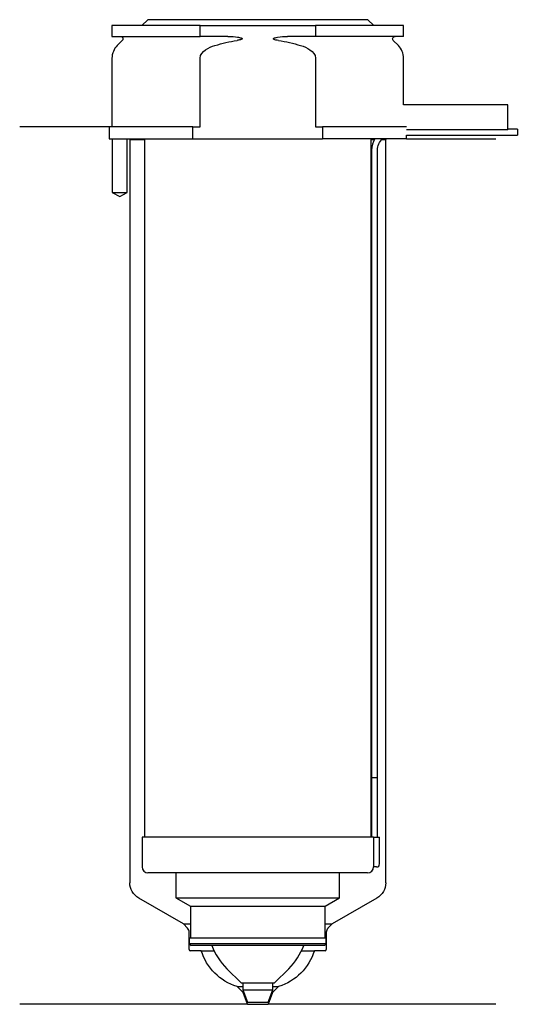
# Model space of a CAD drawing. Header units: inches. Extents: x 18 to 101, y 119 to 284.
import ezdxf

# ---------------------------------------------------------------- set-up
doc = ezdxf.new("R2010")
doc.units = ezdxf.units.IN
for name, color, linetype in [('201', 7, 'Continuous'), ('30', 7, 'Continuous'), ('32', 7, 'Continuous')]:
    doc.layers.add(name, color=color, linetype=linetype)

msp = doc.modelspace()

# ---------------------------------------------------------------- linework, layer by layer
at = {"layer": '201', "color": 113}
for p, q in [((32.53, 266.31), (17.53, 266.31)), ((32.53, 266.31), (32.53, 264.31)), ((33.08, 264.31), (33.08, 255.31)), ((35.58, 255.31), (35.58, 264.31)), ((35.93, 264.31), (36.03, 264.21)), ((36.03, 264.21), (36.03, 139.36)), ((36.03, 264.21), (38.48, 264.21)), ((76.58, 264.21), (77.12, 264.21)), ((78.39, 264.21), (79.03, 264.21)), ((79.03, 264.21), (79.13, 264.31)), ((79.03, 139.36), (79.03, 264.21)), ((82.53, 264.31), (97.53, 264.31)), ((33.08, 255.31), (34.33, 254.59)), ((34.33, 254.59), (35.58, 255.31)), ((45.02, 132.43), (37.53, 136.76)), ((77.53, 136.76), (70.03, 132.43)), ((45.73, 131.72), (45.02, 132.43)), ((45.02, 132.43), (46.22, 132.43)), ((68.83, 132.43), (70.03, 132.43)), ((70.03, 132.43), (69.32, 131.72)), ((46.02, 128.13), (46.02, 131.02)), ((69.03, 131.02), (69.03, 128.13)), ((48.03, 127.93), (46.22, 127.93)), ((48.03, 127.93), (50.19, 127.93)), ((64.86, 127.93), (67.03, 127.93)), ((68.83, 127.93), (67.03, 127.93)), ((55.05, 120.93), (54.05, 121.93)), ((54.05, 121.93), (55.03, 121.93)), ((55.05, 120.93), (55.19, 120.93)), ((55.78, 118.93), (55.05, 120.93)), ((60, 120.93), (59.28, 118.93)), ((59.86, 120.93), (60, 120.93)), ((61, 121.93), (60, 120.93)), ((60.03, 121.93), (61, 121.93)), ((55.78, 118.93), (17.53, 118.93)), ((55.78, 118.93), (59.28, 118.93)), ((97.53, 118.93), (59.28, 118.93))]:
    msp.add_line(p, q, dxfattribs=at)
at = {"layer": '201', "color": 113, "extrusion": (0, 0, -1)}
for centre, radius, start, end in [((-39.03, 139.36), 3, 300, 360), ((-76.03, 139.36), 3, 180, 240), ((-56.64, 130.55), 9, 286.713, 343.0767), ((-58.42, 130.55), 9, 196.9233, 253.287)]:
    msp.add_arc(centre, radius, start, end, dxfattribs=at)
at = {"layer": '201', "color": 113}
for centre, radius, start, end in [((45.02, 131.02), 1, 0, 45), ((70.03, 131.02), 1, 135, 180), ((46.22, 128.13), 0.2, 180, 270), ((68.83, 128.13), 0.2, -90, 0)]:
    msp.add_arc(centre, radius, start, end, dxfattribs=at)
at = {"layer": '30', "color": 113}
for p, q in [((33.03, 283.31), (33.03, 281.51)), ((47.83, 283.31), (33.03, 283.31)), ((39.03, 284.31), (38.03, 283.31)), ((76.03, 284.31), (39.03, 284.31)), ((47.83, 281.51), (47.83, 283.31)), ((47.83, 283.31), (67.22, 283.31)), ((82.03, 283.31), (67.22, 283.31)), ((67.22, 283.31), (67.22, 281.51)), ((77.03, 283.31), (76.03, 284.31)), ((82.03, 281.51), (82.03, 283.31)), ((33.03, 281.51), (47.83, 281.51)), ((52.52, 281.51), (47.83, 281.51)), ((67.22, 281.51), (62.53, 281.51)), ((82.03, 281.51), (67.22, 281.51)), ((34.76, 280.83), (33.9, 279.98)), ((81.15, 279.98), (80.29, 280.83)), ((33.03, 277.85), (33.03, 266.31)), ((47.83, 266.31), (47.83, 277.85)), ((67.22, 277.85), (67.22, 266.31)), ((82.03, 270.01), (82.03, 277.85)), ((46.63, 266.31), (32.53, 266.31)), ((32.53, 266.31), (32.53, 264.31)), ((46.63, 266.31), (47.83, 266.31)), ((46.63, 264.31), (46.63, 266.31)), ((67.22, 266.31), (68.42, 266.31)), ((68.42, 266.31), (68.42, 264.31)), ((82.49, 266.31), (68.42, 266.31)), ((82.53, 264.31), (82.53, 264.91)), ((82.53, 264.91), (101.13, 264.91)), ((101.13, 265.91), (99.53, 265.91)), ((101.13, 265.91), (101.13, 264.91)), ((32.53, 264.31), (46.63, 264.31)), ((33.08, 264.31), (33.08, 255.31)), ((35.58, 255.31), (35.58, 264.31)), ((38.48, 264.31), (38.48, 147.01)), ((46.63, 264.31), (68.42, 264.31)), ((82.53, 264.31), (68.42, 264.31)), ((76.58, 147.01), (76.58, 264.31)), ((76.63, 262.41), (76.63, 157.01)), ((77.63, 157.01), (77.63, 262.41)), ((33.08, 255.31), (35.58, 255.31)), ((76.63, 157.01), (77.63, 157.01)), ((76.63, 157.01), (76.63, 147.01)), ((76.63, 157.01), (77.63, 157.01)), ((77.63, 147.01), (77.63, 157.01)), ((38.08, 147.01), (38.08, 142.01)), ((76.96, 147.01), (38.08, 147.01)), ((76.96, 147.01), (76.96, 142.51)), ((76.96, 147.01), (77.98, 147.01)), ((77.98, 142.51), (77.98, 147.01)), ((75.98, 141.01), (39.08, 141.01)), ((43.78, 141.01), (43.78, 136.82)), ((71.28, 136.82), (71.28, 141.01)), ((77.48, 142.01), (76.97, 142.01)), ((43.78, 136.82), (71.28, 136.82)), ((43.78, 136.82), (46.22, 135.41)), ((68.83, 135.41), (71.28, 136.82)), ((46.22, 135.41), (46.22, 130.11)), ((46.22, 135.41), (68.83, 135.41)), ((68.83, 130.11), (68.83, 135.41)), ((46.02, 130.11), (46.02, 129.11)), ((46.02, 130.11), (69.03, 130.11)), ((69.03, 129.11), (46.02, 129.11)), ((46.02, 129.11), (46.32, 128.81)), ((68.73, 128.81), (69.03, 129.11)), ((69.03, 129.11), (69.03, 130.11)), ((68.73, 128.81), (46.32, 128.81)), ((52.33, 124.91), (54.73, 122.51)), ((60.33, 122.51), (62.73, 124.91)), ((54.73, 122.51), (60.33, 122.51)), ((55.03, 122.51), (55.03, 121.37)), ((60.03, 121.37), (60.03, 122.51)), ((55.03, 121.37), (60.03, 121.37)), ((55.03, 121.37), (55.78, 119.31)), ((59.28, 119.31), (60.03, 121.37)), ((55.78, 119.31), (59.28, 119.31))]:
    msp.add_line(p, q, dxfattribs=at)
at = {"layer": '30', "color": 113, "extrusion": (0, 0, -1)}
for centre, radius, start, end in [((-34.48, 281.11), 0.4, 90, 225), ((-80.58, 281.11), 0.4, -45, 90), ((-80.13, 262.41), 2.5, 0, 49.4634)]:
    msp.add_arc(centre, radius, start, end, dxfattribs=at)
at = {"layer": '30', "color": 113}
for centre, radius, start, end in [((36.03, 277.85), 3, 135, 180), ((79.03, 277.85), 3, 0, 45), ((80.13, 262.41), 3.5, 147.1205, 180), ((77.48, 142.51), 0.5, -90, 0), ((39.08, 142.01), 1, 180, 270), ((75.98, 142.01), 1, -90, 0), ((60.05, 132.64), 10.93, 200.4961, 225), ((55, 132.64), 10.93, 315, 339.5039)]:
    msp.add_arc(centre, radius, start, end, dxfattribs=at)
for points, knots in [([(52.52, 281.51), (52.56, 281.51), (52.61, 281.51), (53.15, 281.5), (53.65, 281.46), (54.14, 281.38), (54.34, 281.35), (54.53, 281.31), (54.75, 281.24), (54.78, 281.23), (54.82, 281.21), (54.84, 281.2), (54.87, 281.18), (54.89, 281.17), (54.91, 281.15), (54.91, 281.15), (54.92, 281.14), (54.92, 281.13), (54.92, 281.12), (54.92, 281.11), (54.92, 281.1), (54.92, 281.1), (54.91, 281.08), (54.91, 281.08), (54.89, 281.05), (54.87, 281.04), (54.78, 280.99), (54.7, 280.97), (54.43, 280.89), (54.24, 280.86), (54.05, 280.83)], [0, 0, 0, 0, 0.037532, 0.037532, 0.479326, 0.479326, 0.479326, 0.652283, 0.652283, 0.67679, 0.67679, 0.692908, 0.692908, 0.709848, 0.709848, 0.715998, 0.715998, 0.722254, 0.722254, 0.726798, 0.726798, 0.731321, 0.731321, 0.738696, 0.738696, 0.757525, 0.757525, 0.830443, 0.830443, 1, 1, 1, 1]), ([(61, 280.83), (60.72, 280.87), (60.41, 280.88), (60.12, 281.09), (60.15, 281.17), (60.28, 281.24), (60.35, 281.26), (60.56, 281.32), (60.7, 281.34), (61.4, 281.47), (61.96, 281.51), (62.53, 281.51)], [0, 0, 0, 0, 0.25, 0.25, 0.3125, 0.3125, 0.375, 0.375, 0.5, 0.5, 1, 1, 1, 1]), ([(47.83, 277.85), (47.83, 278.44), (48.27, 278.93), (49.23, 279.59), (49.78, 279.81), (50.33, 279.98)], [0, 0, 0, 0, 0.5, 0.5, 1, 1, 1, 1]), ([(64.72, 279.98), (65.27, 279.81), (65.82, 279.59), (66.77, 278.94), (67.22, 278.44), (67.22, 277.85)], [0, 0, 0, 0, 0.5, 0.5, 1, 1, 1, 1]), ([(76.96, 142.51), (76.96, 142.46), (76.96, 142.4), (76.96, 142.3), (76.96, 142.25), (76.96, 142.16), (76.96, 142.12), (76.97, 142.06), (76.97, 142.04), (76.97, 142.03), (76.97, 142.02), (76.97, 142.01)], [0, 0, 0, 0, 0.207769, 0.207769, 0.415759, 0.415759, 0.624157, 0.624157, 0.834463, 0.834463, 1, 1, 1, 1])]:
    msp.add_open_spline(points, degree=3, knots=knots, dxfattribs=at)
for points in [[(50.33, 279.98), (51.55, 280.35), (52.79, 280.64), (54.05, 280.83)], [(61, 280.83), (62.25, 280.64), (63.49, 280.35), (64.72, 279.98)]]:
    msp.add_open_spline(points, degree=3, dxfattribs=at)
at = {"layer": '32', "color": 113}
for p, q in [((99.53, 270.01), (81.99, 270.01)), ((99.53, 265.81), (99.53, 270.01)), ((99.53, 265.81), (82.49, 265.81))]:
    msp.add_line(p, q, dxfattribs=at)

doc.saveas('drawing.dxf')
